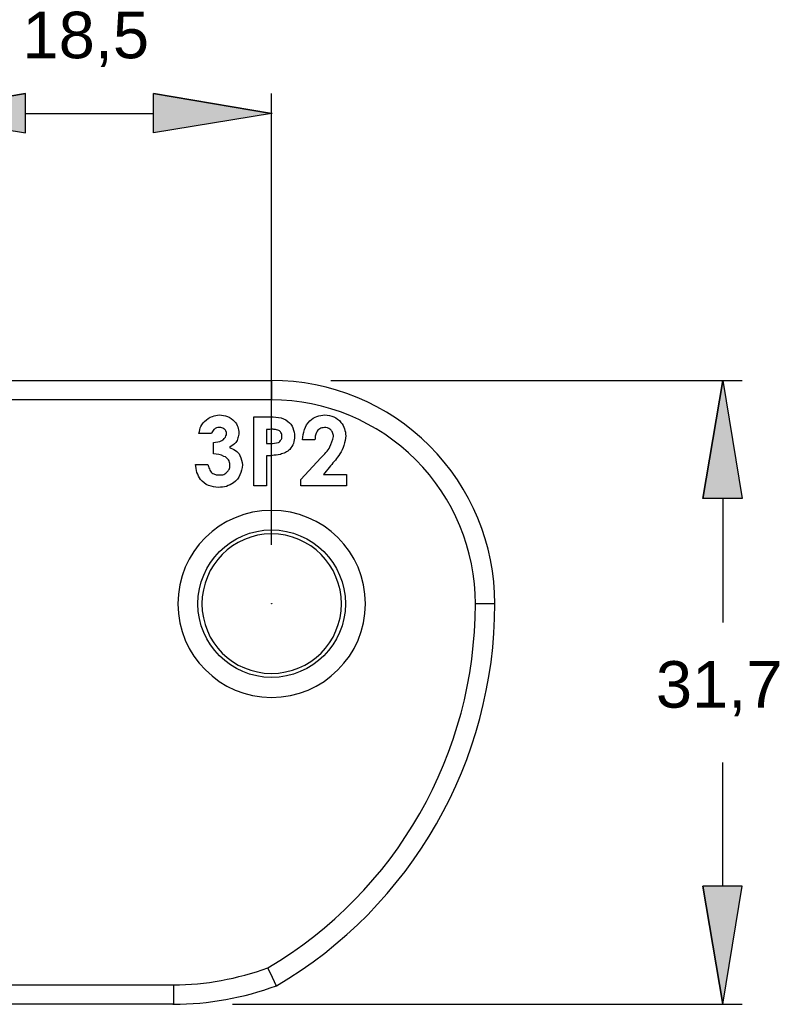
# Model space of a CAD drawing. Extents: x 165 to 962, y 179 to 777.
# Tile 5 of 6: x 648 to 757, y 447 to 589. Entities that reach past the tile are written whole.
import ezdxf

# ---------------------------------------------------------------- set-up
doc = ezdxf.new("R2010")
doc.units = 0
doc.layers.add('CAPA_1', color=7, linetype='CONTINUOUS')

# ---------------------------------------------------------------- blocks, each defined once
blk = doc.blocks.new('*U41')
at = {"layer": 'CAPA_1', "color": 7}
blk.add_solid([(648.86, 572.83), (631.87, 575.64), (648.86, 578.52)], dxfattribs=at)
blk = doc.blocks.new('BLOCK_8')
at = {"layer": 'CAPA_1'}
blk.add_lwpolyline([(631.87, 575.64), (648.86, 572.83), (648.86, 578.52), (631.87, 575.64)], dxfattribs=at)
at = {"layer": 'CAPA_1', "color": 7}
for points in [[(648.86, 578.52), (631.87, 575.64)], [(631.87, 575.64), (648.86, 572.83), (648.86, 578.52), (631.87, 575.64)]]:
    blk.add_lwpolyline(points, dxfattribs=at)
at = {"layer": 'CAPA_1'}
blk.add_open_spline([(648.86, 578.52), (648.86, 578.52), (631.87, 575.64), (631.87, 575.64), (631.87, 575.64), (648.86, 578.52), (648.86, 578.52), (648.86, 578.52), (648.86, 578.52), (648.86, 578.52)], degree=3, knots=[0, 0, 0, 0, 1, 1, 1, 2, 2, 2, 3, 3, 3, 3], dxfattribs=at)
at = {"layer": 'CAPA_1', "color": 7}
blk.add_blockref('*U41', (0, 0), dxfattribs=at)
blk = doc.blocks.new('*U42')
at = {"layer": 'CAPA_1', "color": 7}
blk.add_solid([(667.3, 572.83), (667.3, 578.52), (684.29, 575.64)], dxfattribs=at)
blk = doc.blocks.new('BLOCK_9')
at = {"layer": 'CAPA_1'}
blk.add_lwpolyline([(684.29, 575.64), (667.3, 572.83), (667.3, 578.52), (684.29, 575.64)], dxfattribs=at)
at = {"layer": 'CAPA_1', "color": 7}
for points in [[(667.3, 578.52), (684.29, 575.64)], [(684.29, 575.64), (667.3, 572.83), (667.3, 578.52), (684.29, 575.64)]]:
    blk.add_lwpolyline(points, dxfattribs=at)
at = {"layer": 'CAPA_1'}
blk.add_open_spline([(667.3, 578.52), (667.3, 578.52), (684.29, 575.64), (684.29, 575.64), (684.29, 575.64), (667.3, 578.52), (667.3, 578.52), (667.3, 578.52), (667.3, 578.52), (667.3, 578.52)], degree=3, knots=[0, 0, 0, 0, 1, 1, 1, 2, 2, 2, 3, 3, 3, 3], dxfattribs=at)
at = {"layer": 'CAPA_1', "color": 7}
blk.add_blockref('*U42', (0, 0), dxfattribs=at)
blk = doc.blocks.new('BLOCK_10')
at = {"layer": 'CAPA_1', "color": 7, "insert": (648.43, 582.34), "char_height": 6.7075, "attachment_point": 7}
blk.add_mtext('\\fArial|b0|i0|c0|p34;\\W1;18,5', dxfattribs=at)
blk = doc.blocks.new('BLOCK_7')
at = {"layer": 'CAPA_1'}
for points in [[(631.87, 578.52), (631.87, 578.52)], [(631.87, 513.5), (631.87, 578.52)], [(684.29, 578.52), (684.29, 578.52)], [(684.29, 513.5), (684.29, 578.52)], [(648.86, 575.64), (667.3, 575.64)]]:
    blk.add_lwpolyline(points, dxfattribs=at)
for name in ['BLOCK_10', 'BLOCK_8', 'BLOCK_9']:
    blk.add_blockref(name, (0, 0), dxfattribs=at)
blk = doc.blocks.new('*U43')
at = {"layer": 'CAPA_1', "color": 7}
blk.add_solid([(749.3, 520.2), (746.42, 520.2), (749.3, 537.19)], dxfattribs=at)
at = {"layer": 'CAPA_1', "color": 7, "extrusion": (0, 0, -1)}
blk.add_solid([(-749.3, 520.2), (-749.3, 537.19), (-752.11, 520.2)], dxfattribs=at)
blk = doc.blocks.new('BLOCK_12')
at = {"layer": 'CAPA_1'}
blk.add_lwpolyline([(749.3, 537.19), (752.11, 520.2), (746.42, 520.2), (749.3, 537.19)], dxfattribs=at)
at = {"layer": 'CAPA_1', "color": 7}
for points in [[(746.42, 520.2), (749.3, 537.19)], [(749.3, 537.19), (752.11, 520.2), (746.42, 520.2), (749.3, 537.19)]]:
    blk.add_lwpolyline(points, dxfattribs=at)
at = {"layer": 'CAPA_1'}
blk.add_open_spline([(746.42, 520.2), (746.42, 520.2), (749.3, 537.19), (749.3, 537.19), (749.3, 537.19), (746.42, 520.2), (746.42, 520.2), (746.42, 520.2), (746.42, 520.2), (746.42, 520.2)], degree=3, knots=[0, 0, 0, 0, 1, 1, 1, 2, 2, 2, 3, 3, 3, 3], dxfattribs=at)
at = {"layer": 'CAPA_1', "color": 7}
blk.add_blockref('*U43', (0, 0), dxfattribs=at)
blk = doc.blocks.new('*U44')
at = {"layer": 'CAPA_1', "color": 7, "extrusion": (0, 0, -1)}
for points in [[(-749.3, 447.34), (-746.42, 464.33), (-749.3, 464.33)], [(-749.3, 447.34), (-749.3, 464.33), (-752.11, 464.33)]]:
    blk.add_solid(points, dxfattribs=at)
blk = doc.blocks.new('BLOCK_13')
at = {"layer": 'CAPA_1'}
blk.add_lwpolyline([(749.3, 447.34), (752.11, 464.33), (746.42, 464.33), (749.3, 447.34)], dxfattribs=at)
at = {"layer": 'CAPA_1', "color": 7}
for points in [[(746.42, 464.33), (749.3, 447.34)], [(749.3, 447.34), (752.11, 464.33), (746.42, 464.33), (749.3, 447.34)]]:
    blk.add_lwpolyline(points, dxfattribs=at)
at = {"layer": 'CAPA_1'}
blk.add_open_spline([(746.42, 464.33), (746.42, 464.33), (749.3, 447.34), (749.3, 447.34), (749.3, 447.34), (746.42, 464.33), (746.42, 464.33), (746.42, 464.33), (746.42, 464.33), (746.42, 464.33)], degree=3, knots=[0, 0, 0, 0, 1, 1, 1, 2, 2, 2, 3, 3, 3, 3], dxfattribs=at)
at = {"layer": 'CAPA_1', "color": 7}
blk.add_blockref('*U44', (0, 0), dxfattribs=at)
blk = doc.blocks.new('BLOCK_14')
at = {"layer": 'CAPA_1', "color": 7, "insert": (739.66, 488.81), "char_height": 6.7075, "attachment_point": 7}
blk.add_mtext('\\fArial|b0|i0|c0|p34;\\W1;31,7', dxfattribs=at)
blk = doc.blocks.new('BLOCK_11')
at = {"layer": 'CAPA_1'}
for points in [[(692.86, 537.19), (752.11, 537.19)], [(752.11, 537.19), (752.11, 537.19)], [(749.3, 520.2), (749.3, 502.34)], [(749.3, 464.33), (749.3, 482.18)], [(678.67, 447.34), (752.11, 447.34)], [(752.11, 447.34), (752.11, 447.34)]]:
    blk.add_lwpolyline(points, dxfattribs=at)
for name in ['BLOCK_12', 'BLOCK_14', 'BLOCK_13']:
    blk.add_blockref(name, (0, 0), dxfattribs=at)
blk = doc.blocks.new('*U52')
at = {"layer": 'CAPA_1', "color": 7, "extrusion": (0, 0, -1)}
blk.add_solid([(-631.87, 505.01), (-631.87, 505.08), (-631.94, 505.01)], dxfattribs=at)
blk = doc.blocks.new('*U53')
at = {"layer": 'CAPA_1', "color": 7, "extrusion": (0, 0, -1)}
for points in [[(-684.29, 505.01), (-684.29, 505.08), (-684.29, 505.01)], [(-684.29, 505.01), (-684.29, 505.08), (-684.29, 505.08)], [(-684.29, 505.01), (-684.29, 505.08), (-684.3, 505.01)], [(-684.3, 505.01), (-684.29, 505.08), (-684.3, 505.08)], [(-684.3, 505.01), (-684.3, 505.08), (-684.31, 505.01)], [(-684.31, 505.01), (-684.3, 505.08), (-684.31, 505.08)], [(-684.31, 505.01), (-684.31, 505.08), (-684.31, 505.01)], [(-684.31, 505.01), (-684.31, 505.08), (-684.31, 505.08)], [(-684.31, 505.01), (-684.31, 505.08), (-684.32, 505.01)], [(-684.32, 505.01), (-684.31, 505.08), (-684.32, 505.08)], [(-684.32, 505.01), (-684.32, 505.08), (-684.32, 505.01)], [(-684.32, 505.01), (-684.32, 505.08), (-684.32, 505.07)], [(-684.32, 505.01), (-684.32, 505.07), (-684.33, 505.01)], [(-684.33, 505.01), (-684.32, 505.07), (-684.33, 505.07)], [(-684.33, 505.01), (-684.33, 505.07), (-684.33, 505.01)], [(-684.33, 505.01), (-684.33, 505.07), (-684.33, 505.07)], [(-684.33, 505.01), (-684.33, 505.07), (-684.33, 505.01)], [(-684.33, 505.01), (-684.33, 505.07), (-684.33, 505.07)], [(-684.33, 505.01), (-684.33, 505.07), (-684.34, 505.01)], [(-684.34, 505.01), (-684.33, 505.07), (-684.34, 505.06)], [(-684.34, 505.01), (-684.34, 505.06), (-684.34, 505.01)], [(-684.34, 505.01), (-684.34, 505.06), (-684.34, 505.06)], [(-684.34, 505.01), (-684.34, 505.06), (-684.34, 505.01)], [(-684.34, 505.01), (-684.34, 505.06), (-684.34, 505.06)], [(-684.34, 505.01), (-684.34, 505.06), (-684.35, 505.01)], [(-684.35, 505.01), (-684.34, 505.06), (-684.35, 505.05)], [(-684.35, 505.01), (-684.35, 505.05), (-684.35, 505.01)], [(-684.35, 505.01), (-684.35, 505.05), (-684.35, 505.04)], [(-684.35, 505.01), (-684.35, 505.04), (-684.35, 505.01)], [(-684.35, 505.01), (-684.35, 505.04), (-684.35, 505.04)], [(-684.35, 505.01), (-684.35, 505.04), (-684.36, 505.01)], [(-684.36, 505.01), (-684.35, 505.04), (-684.36, 505.03)], [(-684.36, 505.01), (-684.36, 505.03), (-684.36, 505.01)], [(-684.36, 505.01), (-684.36, 505.03), (-684.36, 505.02)], [(-684.36, 505.01), (-684.36, 505.02), (-684.36, 505.01)], [(-684.36, 505.01), (-684.36, 505.02), (-684.36, 505.02)], [(-684.36, 505.01), (-684.36, 505.02), (-684.36, 505.01)], [(-684.36, 505.01), (-684.36, 505.02), (-684.36, 505.01)], [(-684.36, 505.01), (-684.36, 505.01), (-684.36, 505.01)]]:
    blk.add_solid(points, dxfattribs=at)
blk = doc.blocks.new('*U54')
at = {"layer": 'CAPA_1', "color": 7, "extrusion": (0, 0, -1)}
for points in [[(-684.29, 575.64), (-684.29, 575.71), (-684.31, 575.64)], [(-684.31, 575.64), (-684.29, 575.71), (-684.31, 575.71)], [(-684.31, 575.64), (-684.31, 575.71), (-684.32, 575.64)], [(-684.32, 575.64), (-684.31, 575.71), (-684.32, 575.71)], [(-684.32, 575.64), (-684.32, 575.71), (-684.33, 575.64)], [(-684.33, 575.64), (-684.32, 575.71), (-684.33, 575.71)], [(-684.33, 575.64), (-684.33, 575.71), (-684.34, 575.64)], [(-684.34, 575.64), (-684.33, 575.71), (-684.34, 575.71)], [(-684.34, 575.64), (-684.34, 575.71), (-684.34, 575.64)], [(-684.34, 575.64), (-684.34, 575.71), (-684.34, 575.71)], [(-684.34, 575.64), (-684.34, 575.71), (-684.35, 575.64)], [(-684.35, 575.64), (-684.34, 575.71), (-684.35, 575.71)], [(-684.35, 575.64), (-684.35, 575.71), (-684.35, 575.64)], [(-684.35, 575.64), (-684.35, 575.71), (-684.35, 575.7)], [(-684.35, 575.64), (-684.35, 575.7), (-684.35, 575.64)], [(-684.35, 575.64), (-684.35, 575.7), (-684.35, 575.7)], [(-684.35, 575.64), (-684.35, 575.7), (-684.35, 575.64)], [(-684.35, 575.64), (-684.35, 575.7), (-684.35, 575.7)], [(-684.35, 575.64), (-684.35, 575.7), (-684.35, 575.64)], [(-684.35, 575.64), (-684.35, 575.7), (-684.35, 575.7)], [(-684.35, 575.64), (-684.35, 575.7), (-684.36, 575.64)], [(-684.36, 575.64), (-684.35, 575.7), (-684.36, 575.69)], [(-684.36, 575.64), (-684.36, 575.69), (-684.36, 575.64)], [(-684.36, 575.64), (-684.36, 575.69), (-684.36, 575.69)], [(-684.36, 575.64), (-684.36, 575.69), (-684.36, 575.64)], [(-684.36, 575.64), (-684.36, 575.69), (-684.36, 575.68)], [(-684.36, 575.64), (-684.36, 575.68), (-684.36, 575.64)], [(-684.36, 575.64), (-684.36, 575.68), (-684.36, 575.67)], [(-684.36, 575.64), (-684.36, 575.67), (-684.36, 575.64)], [(-684.36, 575.64), (-684.36, 575.67), (-684.36, 575.66)], [(-684.36, 575.64), (-684.36, 575.66), (-684.36, 575.64)]]:
    blk.add_solid(points, dxfattribs=at)
blk = doc.blocks.new('BLOCK_25')
at = {"layer": 'CAPA_1', "color": 7}
blk.add_lwpolyline([(631.94, 505.01), (631.87, 505.08), (631.87, 505.01), (631.87, 505.01), (631.94, 505.01)], dxfattribs=at)
for points in [[(684.36, 575.64), (684.36, 575.71), (684.36, 575.71), (684.29, 575.71), (684.29, 575.71), (684.29, 575.71), (684.29, 575.64), (684.29, 575.64), (684.29, 575.64), (684.29, 575.64), (684.36, 575.64), (684.36, 575.64), (684.36, 575.64)], [(684.36, 505.01), (684.36, 505.01), (684.36, 505.08), (684.29, 505.08), (684.29, 505.08), (684.29, 505.01), (684.29, 505.01), (684.29, 505.01), (684.29, 505.01), (684.29, 505.01), (684.36, 505.01), (684.36, 505.01), (684.36, 505.01)]]:
    blk.add_open_spline(points, degree=3, knots=[0, 0, 0, 0, 1, 1, 1, 2, 2, 2, 3, 3, 3, 4, 4, 4, 4], dxfattribs=at)
for name in ['*U54', '*U52', '*U53']:
    blk.add_blockref(name, (0, 0), dxfattribs=at)
blk = doc.blocks.new('BLOCK_26')
at = {"layer": 'CAPA_1', "color": 7}
for points in [[(684.36, 537.19), (684.36, 537.19), (684.36, 537.19), (684.29, 537.19), (684.29, 537.19), (684.29, 537.19), (684.29, 537.19), (684.29, 537.19), (684.29, 537.19), (684.29, 537.19), (684.36, 537.19), (684.36, 537.19), (684.36, 537.19)], [(670.18, 447.34), (670.18, 447.34), (670.18, 447.34), (670.18, 447.34), (670.1, 447.34), (670.1, 447.34), (670.1, 447.34), (670.1, 447.34), (670.1, 447.34), (670.18, 447.34), (670.18, 447.34), (670.18, 447.34), (670.18, 447.34)], [(749.3, 447.34), (749.3, 447.34), (749.3, 447.34), (749.3, 447.34), (749.3, 447.34), (749.23, 447.34), (749.23, 447.34), (749.23, 447.34), (749.3, 447.34), (749.3, 447.34), (749.3, 447.34), (749.3, 447.34), (749.3, 447.34)]]:
    blk.add_open_spline(points, degree=3, knots=[0, 0, 0, 0, 1, 1, 1, 2, 2, 2, 3, 3, 3, 4, 4, 4, 4], dxfattribs=at)
blk = doc.blocks.new('BLOCK_3')
at = {"layer": 'CAPA_1', "color": 7}
for points in [[(579.53, 537.19), (684.29, 537.19)], [(684.29, 537.19), (684.29, 537.19)], [(684.29, 537.19), (684.29, 534.38)], [(684.29, 537.19), (684.29, 537.19)], [(684.29, 534.38), (579.53, 534.38)], [(684.29, 534.38), (684.29, 534.38)], [(681.77, 531.94), (683.71, 531.94)], [(681.77, 531.94), (681.77, 531.94)], [(681.77, 522), (681.77, 531.94)], [(683.71, 531.94), (683.71, 531.94)], [(675.65, 529.56), (673.85, 529.56)], [(675.65, 529.56), (675.65, 529.56)], [(684.07, 530.14), (683.57, 530.14)], [(683.57, 530.14), (683.57, 530.14)], [(683.57, 530.14), (683.57, 528.12)], [(684.07, 530.14), (684.07, 530.14)], [(675.94, 528.26), (675.94, 528.26)], [(675.94, 526.61), (675.94, 528.26)], [(683.57, 528.12), (684.14, 528.12)], [(684.14, 528.12), (684.14, 528.12)], [(690.55, 528.62), (688.75, 528.62)], [(690.55, 528.62), (690.55, 528.62)], [(683.57, 526.32), (683.57, 526.32)], [(683.57, 526.32), (683.57, 522)], [(673.34, 525.1), (675.14, 525.1)], [(675.14, 525.1), (675.14, 525.1)], [(688.54, 522.94), (691.42, 526.03)], [(691.42, 526.03), (691.42, 526.03)], [(692.78, 524.88), (691.78, 523.66)], [(692.78, 524.88), (692.78, 524.88)], [(691.78, 523.66), (695.09, 523.66)], [(695.09, 523.66), (695.09, 523.66)], [(695.09, 523.66), (695.09, 523.66)], [(695.09, 523.66), (695.09, 522)], [(683.57, 522), (681.77, 522)], [(683.57, 522), (683.57, 522)], [(688.54, 522.94), (688.54, 522.94)], [(688.54, 522), (688.54, 522.94)], [(695.09, 522), (688.54, 522)], [(695.09, 522), (695.09, 522)], [(716.47, 505.01), (713.66, 505.01)], [(685.01, 450), (684.94, 450.14), (684.72, 450.58), (684.43, 451.22), (684.07, 452.02), (683.78, 452.52), (683.78, 452.59)], [(634.68, 450.14), (670.18, 450.14)], [(670.18, 450.14), (670.18, 450.14)], [(670.18, 450.14), (670.18, 447.34)], [(670.18, 450.14), (670.18, 450.14)], [(670.18, 447.34), (634.68, 447.34)], [(670.18, 447.34), (670.18, 447.34)]]:
    blk.add_lwpolyline(points, dxfattribs=at)
for points, knots in [([(716.47, 505.01), (716.47, 513.58), (713.09, 521.71), (707.04, 527.76), (701.06, 533.81), (692.86, 537.19), (684.29, 537.19)], [0, 0, 0, 0, 1, 1, 1, 2, 2, 2, 2]), ([(713.66, 505.01), (713.66, 512.78), (710.57, 520.27), (705.1, 525.74), (699.55, 531.29), (692.14, 534.38), (684.29, 534.38)], [0, 0, 0, 0, 1, 1, 1, 2, 2, 2, 2]), ([(674.64, 531.29), (675, 531.58), (675.36, 531.86), (675.79, 532.01), (676.08, 532.15), (676.44, 532.15), (676.8, 532.22)], [0, 0, 0, 0, 1, 1, 1, 2, 2, 2, 2]), ([(676.8, 532.22), (677.23, 532.15), (677.59, 532.15), (677.95, 532.01), (678.31, 531.86), (678.67, 531.58), (678.96, 531.29), (679.18, 531.07), (679.32, 530.78), (679.46, 530.5), (679.54, 530.21), (679.54, 529.92), (679.61, 529.63)], [0, 0, 0, 0, 1, 1, 1, 2, 2, 2, 3, 3, 3, 4, 4, 4, 4]), ([(683.71, 531.94), (684.29, 531.94), (684.79, 531.94), (685.3, 531.86), (685.8, 531.79), (686.3, 531.58), (686.66, 531.29), (687.02, 531.07), (687.24, 530.71), (687.38, 530.35), (687.53, 529.92), (687.6, 529.56), (687.6, 529.13)], [0, 0, 0, 0, 1, 1, 1, 2, 2, 2, 3, 3, 3, 4, 4, 4, 4]), ([(688.75, 528.62), (688.82, 529.13), (688.9, 529.63), (689.04, 530.14), (689.18, 530.57), (689.47, 531), (689.83, 531.36), (690.12, 531.65), (690.48, 531.86), (690.84, 532.01), (691.2, 532.15), (691.63, 532.15), (691.99, 532.22)], [0, 0, 0, 0, 1, 1, 1, 2, 2, 2, 3, 3, 3, 4, 4, 4, 4]), ([(691.99, 532.22), (692.42, 532.15), (692.93, 532.15), (693.29, 531.94), (693.65, 531.79), (694.01, 531.5), (694.3, 531.14), (694.51, 530.86), (694.73, 530.57), (694.8, 530.21), (694.94, 529.92), (694.94, 529.56), (695.02, 529.2)], [0, 0, 0, 0, 1, 1, 1, 2, 2, 2, 3, 3, 3, 4, 4, 4, 4]), ([(673.85, 529.56), (673.92, 529.92), (673.99, 530.28), (674.14, 530.57), (674.28, 530.86), (674.42, 531.07), (674.64, 531.29)], [0, 0, 0, 0, 1, 1, 1, 2, 2, 2, 2]), ([(676.8, 530.42), (676.66, 530.42), (676.51, 530.42), (676.37, 530.35), (676.22, 530.28), (676.15, 530.21), (676.01, 530.14), (675.86, 529.92), (675.72, 529.78), (675.65, 529.56)], [0, 0, 0, 0, 1, 1, 1, 2, 2, 2, 3, 3, 3, 3]), ([(677.81, 529.49), (677.81, 529.63), (677.81, 529.78), (677.74, 529.92), (677.66, 530.06), (677.59, 530.14), (677.45, 530.21), (677.38, 530.28), (677.23, 530.35), (677.16, 530.35), (677.02, 530.42), (676.94, 530.42), (676.8, 530.42)], [0, 0, 0, 0, 1, 1, 1, 2, 2, 2, 3, 3, 3, 4, 4, 4, 4]), ([(691.92, 530.42), (691.7, 530.35), (691.42, 530.35), (691.27, 530.21), (691.06, 530.14), (690.91, 529.92), (690.77, 529.7), (690.62, 529.34), (690.55, 528.98), (690.55, 528.62)], [0, 0, 0, 0, 1, 1, 1, 2, 2, 2, 3, 3, 3, 3]), ([(693.22, 529.13), (693.22, 529.27), (693.14, 529.49), (693.07, 529.7), (693, 529.85), (692.93, 529.99), (692.78, 530.14), (692.64, 530.21), (692.5, 530.28), (692.35, 530.35), (692.21, 530.42), (692.06, 530.42), (691.92, 530.42)], [0, 0, 0, 0, 1, 1, 1, 2, 2, 2, 3, 3, 3, 4, 4, 4, 4]), ([(675.94, 528.26), (676.37, 528.26), (676.73, 528.34), (677.16, 528.55), (677.3, 528.62), (677.45, 528.77), (677.59, 528.91), (677.66, 528.98), (677.74, 529.06), (677.74, 529.2), (677.81, 529.27), (677.81, 529.42), (677.81, 529.49)], [0, 0, 0, 0, 1, 1, 1, 2, 2, 2, 3, 3, 3, 4, 4, 4, 4]), ([(679.61, 529.63), (679.61, 529.34), (679.54, 529.13), (679.46, 528.91), (679.39, 528.62), (679.32, 528.41), (679.18, 528.26), (678.89, 527.98), (678.6, 527.76), (678.24, 527.54)], [0, 0, 0, 0, 1, 1, 1, 2, 2, 2, 3, 3, 3, 3]), ([(685.37, 529.99), (685.15, 530.06), (684.94, 530.14), (684.65, 530.14), (684.5, 530.21), (684.29, 530.21), (684.07, 530.14)], [0, 0, 0, 0, 1, 1, 1, 2, 2, 2, 2]), ([(684.14, 528.12), (684.58, 528.12), (684.94, 528.12), (685.3, 528.26), (685.37, 528.26), (685.44, 528.34), (685.51, 528.41), (685.58, 528.48), (685.66, 528.55), (685.66, 528.62), (685.73, 528.7), (685.8, 528.77), (685.8, 528.84), (685.8, 528.98), (685.8, 529.06), (685.8, 529.13)], [0, 0, 0, 0, 1, 1, 1, 2, 2, 2, 3, 3, 3, 4, 4, 4, 5, 5, 5, 5]), ([(685.8, 529.13), (685.8, 529.2), (685.8, 529.34), (685.8, 529.42), (685.8, 529.49), (685.73, 529.63), (685.66, 529.7), (685.58, 529.78), (685.51, 529.92), (685.37, 529.99)], [0, 0, 0, 0, 1, 1, 1, 2, 2, 2, 3, 3, 3, 3]), ([(687.6, 529.13), (687.6, 528.77), (687.53, 528.48), (687.46, 528.12), (687.31, 527.83), (687.17, 527.54), (686.95, 527.26), (686.74, 527.11), (686.52, 526.9), (686.3, 526.82), (686.09, 526.68), (685.8, 526.61), (685.58, 526.54)], [0, 0, 0, 0, 1, 1, 1, 2, 2, 2, 3, 3, 3, 4, 4, 4, 4]), ([(691.42, 526.03), (691.92, 526.54), (692.42, 527.04), (692.71, 527.62), (692.93, 528.05), (693.07, 528.62), (693.22, 529.13)], [0, 0, 0, 0, 1, 1, 1, 2, 2, 2, 2]), ([(695.02, 529.2), (694.94, 528.77), (694.87, 528.34), (694.73, 527.83), (694.58, 527.4), (694.37, 526.97), (694.15, 526.61), (693.72, 525.96), (693.29, 525.46), (692.78, 524.88)], [0, 0, 0, 0, 1, 1, 1, 2, 2, 2, 3, 3, 3, 3]), ([(678.24, 527.54), (678.53, 527.4), (678.82, 527.26), (679.1, 527.11), (679.39, 526.9), (679.61, 526.68), (679.75, 526.39), (679.97, 525.96), (680.04, 525.46), (680.11, 525.02)], [0, 0, 0, 0, 1, 1, 1, 2, 2, 2, 3, 3, 3, 3]), ([(678.31, 525.02), (678.31, 525.17), (678.31, 525.24), (678.24, 525.38), (678.24, 525.53), (678.17, 525.67), (678.1, 525.74), (677.95, 525.96), (677.74, 526.18), (677.45, 526.25), (677.02, 526.54), (676.44, 526.54), (675.94, 526.61)], [0, 0, 0, 0, 1, 1, 1, 2, 2, 2, 3, 3, 3, 4, 4, 4, 4]), ([(685.58, 526.54), (685.15, 526.46), (684.79, 526.39), (684.43, 526.39), (684.14, 526.32), (683.86, 526.32), (683.57, 526.32)], [0, 0, 0, 0, 1, 1, 1, 2, 2, 2, 2]), ([(676.66, 521.78), (676.15, 521.86), (675.72, 521.86), (675.22, 522.07), (674.78, 522.22), (674.42, 522.58), (674.06, 522.94), (673.85, 523.22), (673.7, 523.58), (673.56, 523.94), (673.49, 524.3), (673.42, 524.74), (673.34, 525.1)], [0, 0, 0, 0, 1, 1, 1, 2, 2, 2, 3, 3, 3, 4, 4, 4, 4]), ([(675.14, 525.1), (675.22, 524.88), (675.22, 524.66), (675.36, 524.45), (675.43, 524.23), (675.58, 524.02), (675.72, 523.87), (675.86, 523.8), (676.08, 523.66), (676.22, 523.66), (676.37, 523.58), (676.58, 523.58), (676.73, 523.58)], [0, 0, 0, 0, 1, 1, 1, 2, 2, 2, 3, 3, 3, 4, 4, 4, 4]), ([(680.11, 525.02), (680.04, 524.52), (679.97, 524.02), (679.75, 523.58), (679.61, 523.15), (679.25, 522.72), (678.82, 522.43), (678.53, 522.22), (678.17, 522.07), (677.81, 521.93), (677.45, 521.86), (677.09, 521.78), (676.66, 521.78)], [0, 0, 0, 0, 1, 1, 1, 2, 2, 2, 3, 3, 3, 4, 4, 4, 4]), ([(676.73, 523.58), (677.02, 523.58), (677.23, 523.58), (677.45, 523.66), (677.59, 523.73), (677.81, 523.87), (677.95, 524.09), (678.1, 524.16), (678.17, 524.3), (678.24, 524.52), (678.31, 524.66), (678.31, 524.81), (678.31, 525.02)], [0, 0, 0, 0, 1, 1, 1, 2, 2, 2, 3, 3, 3, 4, 4, 4, 4]), ([(670.82, 505.01), (670.82, 512.5), (676.87, 518.47), (684.29, 518.47), (691.78, 518.47), (697.82, 512.5), (697.82, 505.01), (697.82, 497.59), (691.78, 491.54), (684.29, 491.54), (676.87, 491.54), (670.82, 497.59), (670.82, 505.01)], [0, 0, 0, 0, 1, 1, 1, 2, 2, 2, 3, 3, 3, 4, 4, 4, 4]), ([(694.94, 505.01), (694.94, 510.91), (690.19, 515.66), (684.29, 515.66), (678.46, 515.66), (673.7, 510.91), (673.7, 505.01), (673.7, 499.18), (678.46, 494.42), (684.29, 494.42), (690.19, 494.42), (694.94, 499.18), (694.94, 505.01)], [0, 0, 0, 0, 1, 1, 1, 2, 2, 2, 3, 3, 3, 4, 4, 4, 4]), ([(674.28, 505.01), (674.28, 510.55), (678.74, 515.09), (684.29, 515.09), (689.9, 515.09), (694.37, 510.55), (694.37, 505.01), (694.37, 499.46), (689.9, 495), (684.29, 495), (678.74, 495), (674.28, 499.46), (674.28, 505.01)], [0, 0, 0, 0, 1, 1, 1, 2, 2, 2, 3, 3, 3, 4, 4, 4, 4])]:
    blk.add_open_spline(points, degree=3, knots=knots, dxfattribs=at)
for points in [[(683.78, 452.59), (702.29, 463.54), (713.66, 483.48), (713.66, 505.01)], [(685.01, 450), (704.52, 461.45), (716.47, 482.4), (716.47, 505.01)], [(670.18, 450.14), (674.78, 450.14), (679.39, 451.01), (683.78, 452.59)], [(670.18, 447.34), (675.22, 447.34), (680.26, 448.27), (685.01, 450)]]:
    blk.add_open_spline(points, degree=3, dxfattribs=at)
at = {"layer": 'CAPA_1'}
for name in ['BLOCK_7', 'BLOCK_25', 'BLOCK_26', 'BLOCK_11']:
    blk.add_blockref(name, (0, 0), dxfattribs=at)

msp = doc.modelspace()

# ---------------------------------------------------------------- block references
at = {"layer": 'CAPA_1'}
msp.add_blockref('BLOCK_3', (0, 0), dxfattribs=at)

doc.saveas('drawing.dxf')
